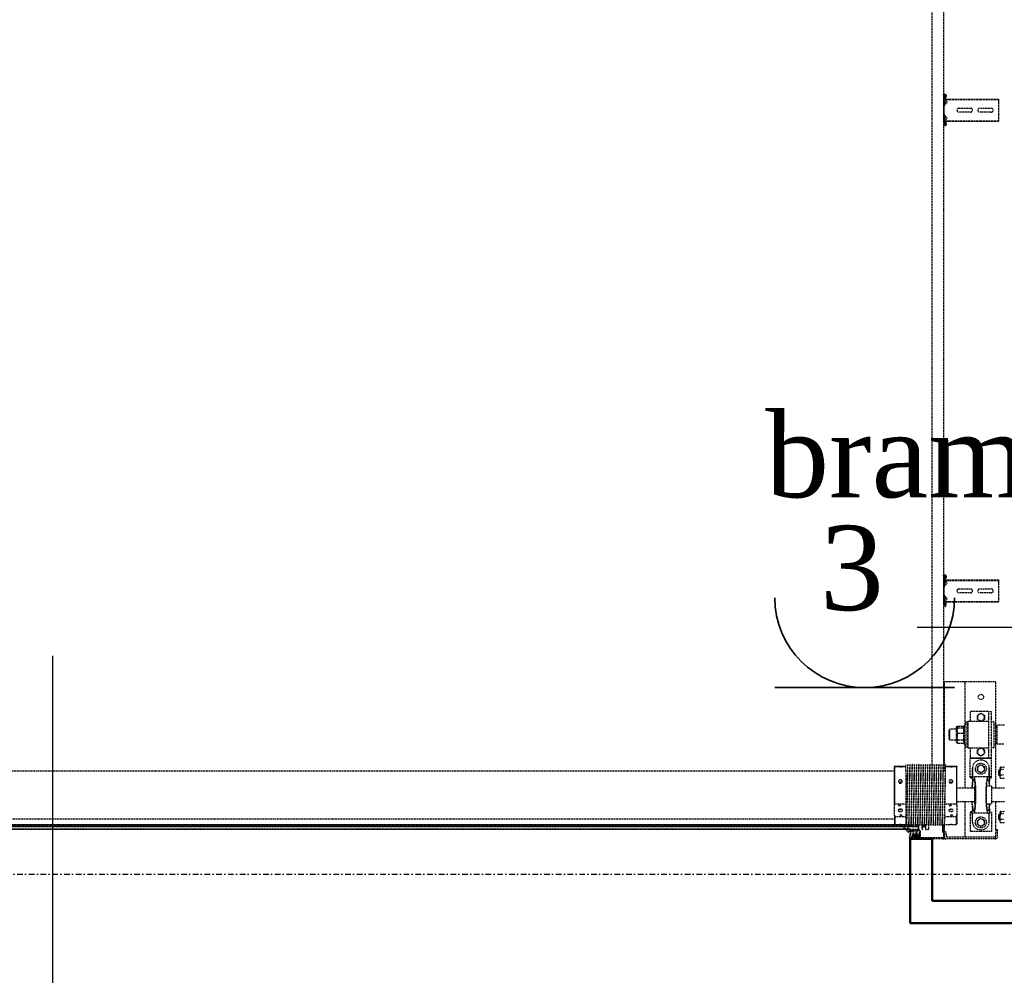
# Model space of a CAD drawing. Header units: centimetres. Extents: x 42630 to 130002, y 15 to 29179.
# Tile 53 of 138: x 50822 to 51044, y 4498 to 4713. Entities that reach past the tile are written whole.
import ezdxf

# ---------------------------------------------------------------- set-up
doc = ezdxf.new("R2010")
doc.units = ezdxf.units.CM
doc.header["$LTSCALE"] = 0.01
doc.linetypes.add('DASHDOT2', pattern=[12.7, 6.35, -3.175, 0, -3.175])
doc.linetypes.add('DASHED2', pattern=[9.525, 6.35, -3.175])
doc.layers.get('0').update_dxf_attribs({"color": 253})
for name, color, linetype in [('A-ELEWACJE', 253, 'Continuous'), ('A-Grid', 253, 'DASHDOT2'), ('CKDRZWI_', 253, 'Continuous'), ('CKDRZWI_OS', 253, 'Continuous')]:
    doc.layers.add(name, color=color, linetype=linetype)
for name, color, linetype, lineweight in [('CKSCIANY_PRZEKR', 253, 'Continuous', 50), ('EOPIS', 150, 'Continuous', 35), ('eosprz', 32, 'Continuous', 35)]:
    doc.layers.add(name, color=color, linetype=linetype, lineweight=lineweight)
doc.styles.add('styl1', font='times.ttf')

# ---------------------------------------------------------------- blocks, each defined once
blk = doc.blocks.new('A$7E8814A102C37C')
at = {"layer": 'A-Grid', "ltscale": 20}
blk.add_line((-237.5, -1667), (3157.5, -1667), dxfattribs=at)
blk = doc.blocks.new('A$7E8814B27261F1')
at = {"color": 7, "linetype": 'DASHED2', "ltscale": 10}
for p, q in [((222.1, 386.3), (222.1, 4363.7)), ((222.1, 4363.7), (222.1, 386.3)), ((222.1, 386.3), (222.1, 4363.7)), ((222.2, 386.4), (222.2, 4363.6)), ((222.2, 386.4), (222.2, 4363.6)), ((227.2, 391.2), (227.2, 4358.8)), ((228.5, 4357.6), (228.5, 392.4)), ((231.8, 4366.8), (231.8, 374.1)), ((232.4, 4365.8), (232.4, 385)), ((245, 4340), (245, 410)), ((353, 410), (353, 4340)), ((233.5, 410), (232.7, 409.2)), ((250, 409.2), (232.7, 409.2)), ((232.7, 409.2), (232.7, 399.8)), ((252.7, 410), (233.5, 410)), ((250, 385), (250, 409.2)), ((252.7, 410), (276.2, 410)), ((276.2, 410), (362.3, 410)), ((278.9, 409.2), (278.9, 385)), ((278.9, 409.2), (362.1, 409.2)), ((362.1, 385), (362.1, 409.2)), ((362.3, 410), (363.6, 410)), ((363.7, 409.2), (363.7, 385)), ((216.7, 374.5), (215.3, 378.1)), ((215.8, 380.3), (230.9, 394.8)), ((217, 378.6), (217.9, 376.8)), ((231.5, 394), (217.2, 379.7)), ((218.1, 376.7), (222.2, 378.5)), ((222.6, 377.6), (218.7, 375.4)), ((222.1, 378.5), (222.1, 384.6)), ((222.1, 384.6), (222.1, 378.5)), ((222.1, 378.5), (222.1, 384.6)), ((222.1, 375.5), (222.1, 377.3)), ((222.2, 378.5), (222.2, 384.7)), ((222.2, 378.5), (222.2, 384.7)), ((222.2, 375.5), (222.2, 377.4)), ((222.2, 375.5), (222.2, 377.4)), ((224.1, 380), (225.4, 381.7)), ((225.9, 381.3), (224.5, 379.3)), ((227.2, 356.5), (227.2, 389.7)), ((228.5, 391), (228.5, 356.5)), ((231, 382.7), (231, 382.3)), ((231, 377.7), (231, 377.3)), ((353.9, 385), (232.5, 385)), ((232.7, 394.1), (232.7, 385)), ((353.9, 385), (367, 385)), ((367, 384.8), (367, 385)), ((367, 379.8), (367, 380.2)), ((208.5, 369.5), (202.8, 372.5)), ((203, 376.7), (216.2, 373.9)), ((203.2, 375.2), (217, 372.2)), ((207.8, 368.2), (203.4, 370.5)), ((208.6, 364.7), (208.6, 354.7)), ((208.7, 353.9), (208.7, 366.7)), ((217, 369.2), (209.7, 369.2)), ((210.2, 366.7), (210.2, 362.4)), ((210.2, 358.9), (210.2, 354.7)), ((217, 367.7), (211.2, 367.7)), ((211.2, 361.4), (217, 361.4)), ((217, 359.9), (211.2, 359.9)), ((218, 371), (218, 370.2)), ((218, 362.4), (218, 366.7)), ((218, 354.7), (218, 358.9)), ((218.7, 375.1), (219.2, 373.9)), ((219.5, 372.6), (219.5, 354.2)), ((221.1, 375.5), (221.1, 375.5)), ((221.1, 375.5), (221.1, 357.3)), ((221.1, 375.5), (221.1, 375.5)), ((221.1, 375.5), (221.1, 357.3)), ((221.2, 375.5), (221.1, 375.5)), ((221.1, 375.5), (221.1, 357.3)), ((221.2, 375.5), (221.2, 375.5)), ((221.2, 375.5), (221.2, 357.3)), ((222.2, 375.5), (221.2, 375.5)), ((221.2, 375.5), (221.2, 357.3)), ((222.1, 375.5), (222.1, 377.3)), ((222.1, 377.3), (222.1, 375.5)), ((222.2, 375.5), (222.2, 357.3)), ((223, 356.5), (226.2, 356.5)), ((223, 355.5), (226.2, 355.5)), ((227.2, 356.5), (226.2, 356.5)), ((226.2, 355.5), (227.2, 355.5)), ((227.2, 356.5), (227.2, 356.5)), ((227.2, 356.5), (227.2, 355.5)), ((227.6, 356.5), (227.2, 356.5)), ((227.2, 355.5), (227.6, 355.5)), ((227.6, 356.5), (228.5, 356.5)), ((227.6, 355.5), (230.3, 355.5)), ((228.8, 356.5), (228.5, 356.5)), ((231.8, 356.5), (228.8, 356.5)), ((230.3, 356.5), (230.3, 355.5)), ((230.3, 355.5), (231.2, 355.5)), ((231, 372.7), (231, 372.3)), ((231, 367.7), (231, 367.3)), ((231, 362.7), (231, 362.3)), ((231, 357.7), (231, 357.3)), ((231.8, 373.3), (231.8, 369.1)), ((231.8, 364.1), (231.8, 359.1)), ((232.4, 364), (232.4, 356.5)), ((367, 374.8), (367, 375.2)), ((367, 369.8), (367, 370.2)), ((367, 364.8), (367, 365.2)), ((367, 359.8), (367, 360.2)), ((367, 354.8), (367, 355.2)), ((200, 301), (200, 349.7)), ((202, 301), (202, 349.7)), ((208.6, 354.7), (206.6, 354.7)), ((217.5, 352.2), (210.2, 352.2)), ((211.2, 353.7), (217, 353.7)), ((221, 348), (221, 347.8)), ((221, 339.2), (221, 338)), ((221.8, 346.8), (226, 345.9)), ((221.8, 346.8), (229.8, 346.8)), ((226, 341.1), (221.8, 340.2)), ((230, 349), (222, 349)), ((222.4, 340), (222.1, 340)), ((222.2, 333), (222.4, 333)), ((229.3, 340), (222.4, 340)), ((222.4, 333), (231.3, 333)), ((232.6, 345.9), (226, 345.9)), ((232.6, 341.1), (226, 341.1)), ((230.9, 340.5), (229.3, 340)), ((229.8, 346.8), (232.6, 345.9)), ((231.1, 349), (230, 349)), ((230.2, 339), (233.5, 340.1)), ((231.1, 347.7), (230.7, 347.8)), ((231, 352.7), (231, 352.3)), ((231, 347.7), (231, 347.3)), ((231, 342.7), (231, 342.3)), ((231, 337.7), (231, 337.3)), ((367, 349.8), (367, 350.2)), ((367, 344.8), (367, 345.2)), ((367, 339.8), (367, 340.2)), ((367, 334.8), (367, 335.2)), ((231, 332.7), (231, 332.3)), ((231, 327.7), (231, 327.3)), ((231, 322.7), (231, 322.3)), ((231, 317.7), (231, 317.3)), ((231, 312.7), (231, 312.3)), ((366.6, 325.5), (636.7, 325.5)), ((367, 329.8), (367, 330.2)), ((367, 324.8), (367, 325.2)), ((367, 319.8), (367, 320.2)), ((367, 314.8), (367, 315.2)), ((636.7, 325.5), (711.3, 325.5)), ((711.3, 325.5), (4186.6, 325.5)), ((200, 301), (200, 293)), ((200, 183), (200, 293)), ((232.1, 300), (203, 300)), ((204, 298), (203, 298)), ((203, 298), (203, 297.6)), ((204, 298), (204, 297.9)), ((204, 183), (204, 293)), ((210, 298), (205, 298)), ((210, 294), (205, 294)), ((215, 298), (210, 298)), ((210, 294), (215, 294)), ((215, 294), (215, 298)), ((231.5, 298), (215, 298)), ((215.8, 302), (215.3, 301.5)), ((215.3, 301.5), (215.7, 301.5)), ((215.3, 301.5), (215.3, 300)), ((216.2, 302), (215.7, 301.5)), ((215.7, 301.5), (232.7, 301.5)), ((215.7, 301.5), (215.7, 300)), ((216.2, 302), (215.8, 302)), ((232.2, 302), (216.2, 302)), ((231, 307.7), (231, 307.3)), ((231, 302.7), (231, 302.3)), ((231, 297.7), (231, 297.3)), ((232.7, 295), (232.7, 285.8)), ((250, 270.7), (250, 295)), ((278.9, 295), (278.9, 270.7)), ((554, 298), (353, 298)), ((354.8, 295), (367, 295)), ((362.1, 270.7), (362.1, 295)), ((363.7, 295), (363.7, 270.7)), ((367, 309.8), (367, 310.2)), ((367, 304.8), (367, 305.2)), ((367, 299.8), (367, 300.2)), ((636.7, 300), (367, 300)), ((367, 295), (367, 295.2)), ((554, 293), (554, 298)), ((554, 253), (554, 293)), ((711.3, 300), (636.7, 300)), ((4186.6, 300), (711.3, 300)), ((725.7, 299.7), (723.7, 299.5)), ((724.2, 296.1), (723.7, 299.5)), ((726.4, 299.7), (725.7, 299.7)), ((726.1, 296.4), (725.7, 299.7)), ((726.9, 296.4), (726.4, 299.7)), ((729.3, 295.5), (727.1, 295.5)), ((729.3, 293.5), (727.1, 293.5)), ((730, 293.5), (729.3, 293.5)), ((730.4, 297.4), (730.3, 296.4)), ((732.4, 297.1), (732.3, 296.1)), ((733.1, 297.1), (733, 296.1)), ((785.7, 300), (733.4, 300)), ((749.7, 298), (733.4, 298)), ((734.2, 296.6), (735.3, 297.5)), ((734.2, 296.6), (734.2, 286.5)), ((735.3, 297.5), (740.4, 291.7)), ((735.3, 297.5), (735.3, 286.5)), ((737.9, 298), (737.9, 296)), ((745.9, 296), (737.9, 296)), ((742.2, 291.6), (747.8, 297.2)), ((745.9, 296), (745.9, 298)), ((746.3, 296), (745.9, 296)), ((746.3, 296), (746.3, 298)), ((749.7, 298), (752, 298)), ((752, 298), (766.3, 298)), ((766.3, 298), (768.6, 298)), ((785.7, 298), (768.6, 298)), ((770.5, 297.2), (776.1, 291.6)), ((773.4, 298), (773.4, 296)), ((781.4, 296), (773.4, 296)), ((777.8, 291.7), (782.9, 297.5)), ((781.4, 296), (781.4, 298)), ((781.6, 296), (781.4, 296)), ((781.8, 296.2), (781.8, 298)), ((782.9, 297.5), (784.1, 296.6)), ((782.9, 297.5), (782.9, 286.5)), ((784.1, 296.6), (784.1, 286.5)), ((786.4, 300), (785.7, 300)), ((786.8, 296.1), (786.6, 297.1)), ((788.7, 296.4), (788.6, 297.4)), ((789.5, 296.4), (789.3, 297.4)), ((791.9, 295.5), (789.7, 295.5)), ((791.9, 293.5), (789.7, 293.5)), ((792.6, 293.5), (791.9, 293.5)), ((793.3, 299.7), (792.9, 296.4)), ((794.1, 299.7), (793.3, 299.7)), ((793.3, 299.7), (795.3, 299.5)), ((794.1, 299.7), (796, 299.5)), ((795.3, 299.5), (794.9, 296.1)), ((796, 299.5), (795.3, 299.5)), ((796, 299.5), (795.6, 296.1)), ((1809.8, 299.7), (1807.8, 299.5)), ((1808.2, 296.1), (1807.8, 299.5)), ((1810.5, 299.7), (1809.8, 299.7)), ((1810.2, 296.4), (1809.8, 299.7)), ((1810.9, 296.4), (1810.5, 299.7)), ((1813.4, 295.5), (1811.2, 295.5)), ((1813.4, 293.5), (1811.2, 293.5)), ((1814.1, 293.5), (1813.4, 293.5)), ((1814.5, 297.4), (1814.4, 296.4)), ((1816.5, 297.1), (1816.4, 296.1)), ((1817.2, 297.1), (1817.1, 296.1)), ((1869.7, 300), (1817.5, 300)), ((1833.7, 298), (1817.5, 298)), ((1818.3, 296.6), (1819.4, 297.5)), ((1818.3, 296.6), (1818.3, 286.5)), ((1819.4, 297.5), (1824.5, 291.7)), ((1819.4, 297.5), (1819.4, 286.5)), ((1821.9, 298), (1821.9, 296)), ((1829.9, 296), (1821.9, 296)), ((1826.2, 291.6), (1831.8, 297.2)), ((1829.9, 296), (1829.9, 298)), ((1830.4, 296), (1829.9, 296)), ((1830.4, 296), (1830.4, 298)), ((1833.7, 298), (1836.1, 298)), ((1836.1, 298), (1850.4, 298)), ((1850.4, 298), (1852.7, 298)), ((1869.7, 298), (1852.7, 298)), ((1854.6, 297.2), (1860.2, 291.6)), ((1857.4, 298), (1857.4, 296)), ((1865.4, 296), (1857.4, 296)), ((1861.9, 291.7), (1867, 297.5)), ((1865.4, 296), (1865.4, 298)), ((1865.7, 296), (1865.4, 296)), ((1865.9, 296.2), (1865.9, 298)), ((1867, 297.5), (1868.2, 296.6)), ((1867, 297.5), (1867, 286.5)), ((1868.2, 296.6), (1868.2, 286.5)), ((1870.4, 300), (1869.7, 300)), ((1870.8, 296.1), (1870.7, 297.1)), ((1872.8, 296.4), (1872.7, 297.4)), ((1873.5, 296.4), (1873.4, 297.4)), ((1876, 295.5), (1873.8, 295.5)), ((1876, 293.5), (1873.8, 293.5)), ((1876.7, 293.5), (1876, 293.5)), ((1877.4, 299.7), (1877, 296.4)), ((1878.1, 299.7), (1877.4, 299.7)), ((1877.4, 299.7), (1879.4, 299.5)), ((1878.1, 299.7), (1880.1, 299.5)), ((1879.4, 299.5), (1879, 296.1)), ((1880.1, 299.5), (1879.4, 299.5)), ((1880.1, 299.5), (1879.7, 296.1)), ((232.7, 280.1), (232.7, 270.7)), ((232.7, 270.7), (250, 270.7)), ((232.7, 270.7), (233.5, 270)), ((252.7, 270), (233.5, 270)), ((276.2, 270), (252.7, 270)), ((276.2, 270), (362.3, 270)), ((362.1, 270.7), (278.9, 270.7)), ((284, 270), (284, 229.6)), ((314, 229.6), (314, 270)), ((363.6, 270), (362.3, 270)), ((415.7, 269), (417.3, 270.5)), ((415.7, 269), (415.7, 254)), ((423.1, 269), (415.7, 269)), ((417.3, 270.5), (424.1, 270.5)), ((425, 287.5), (423, 285.5)), ((423, 285.5), (447, 285.5)), ((423, 285.5), (423, 270.5)), ((423.1, 269), (424.1, 270.5)), ((423.1, 269), (423.1, 254)), ((438.7, 269), (423.1, 269)), ((424.1, 270.5), (438.4, 270.5)), ((445, 287.5), (425, 287.5)), ((438.4, 270.5), (449.4, 270.5)), ((438.7, 269), (438.4, 270.5)), ((438.7, 269), (438.7, 254)), ((450.7, 269), (438.7, 269)), ((447, 285.5), (445, 287.5)), ((447, 270.5), (447, 285.5)), ((449.4, 270.5), (452.7, 270.5)), ((449.4, 270.5), (450.7, 269)), ((450.7, 269), (450.7, 254)), ((454.3, 269), (450.7, 269)), ((452.7, 270.5), (454.3, 269)), ((454.3, 269), (454.3, 254)), ((734.2, 286.5), (734.2, 175)), ((735.3, 286.5), (735.3, 175)), ((782.9, 286.5), (782.9, 175)), ((784.1, 286.5), (784.1, 175)), ((1818.3, 286.5), (1818.3, 175)), ((1819.4, 286.5), (1819.4, 175)), ((1867, 286.5), (1867, 175)), ((1868.2, 286.5), (1868.2, 175)), ((284, 252), (204, 252)), ((413, 252), (314, 252)), ((406, 245.5), (405, 244.5)), ((405, 244.5), (465, 244.5)), ((405, 244.5), (405, 197.5)), ((464, 245.5), (406, 245.5)), ((463, 249.5), (407, 249.5)), ((407, 249.5), (407, 245.5)), ((413, 252.5), (457, 252.5)), ((413, 252.5), (413, 249.5)), ((415.7, 254), (423.1, 254)), ((417.3, 252.5), (415.7, 254)), ((423.1, 254), (438.7, 254)), ((424.1, 252.5), (423.1, 254)), ((438.4, 252.5), (438.7, 254)), ((438.7, 254), (450.7, 254)), ((449.4, 252.5), (450.7, 254)), ((450.7, 254), (454.3, 254)), ((454.3, 254), (452.7, 252.5)), ((457, 249.5), (457, 252.5)), ((554, 252), (457, 252)), ((463, 245.5), (463, 249.5)), ((465, 244.5), (464, 245.5)), ((465, 197.5), (465, 244.5)), ((554, 253), (554, 252)), ((554, 247), (554, 252)), ((554, 187), (554, 247)), ((754.6, 239), (754.6, 265)), ((763.6, 265), (763.6, 239)), ((1838.7, 239), (1838.7, 265)), ((1847.7, 265), (1847.7, 239)), ((257.9, 239.5), (216.5, 239.5)), ((216.5, 191.5), (216.5, 239.5)), ((230.1, 219.5), (232.4, 223.5)), ((232.4, 223.5), (237, 223.5)), ((237, 223.5), (241.6, 223.5)), ((237.5, 234.5), (257.9, 234.5)), ((238.5, 234.5), (257.9, 234.5)), ((241.6, 223.5), (243.9, 219.5)), ((257.9, 234.5), (257.9, 239.5)), ((257.9, 239.5), (260.5, 239.5)), ((257.9, 231.4), (257.9, 234.5)), ((257.9, 234.5), (260.5, 234.5)), ((257.9, 199.6), (257.9, 231.4)), ((260.5, 234.5), (260.5, 239.5)), ((268, 234.6), (260.5, 234.6)), ((319, 229.6), (279, 229.6)), ((279, 229.6), (279, 227.8)), ((319, 227.8), (319, 229.6)), ((337.5, 234.6), (330, 234.6)), ((340.1, 239.5), (337.5, 239.5)), ((337.5, 234.5), (337.5, 239.5)), ((337.5, 234.5), (340.1, 234.5)), ((340.1, 239.5), (381.5, 239.5)), ((340.1, 234.5), (340.1, 239.5)), ((340.1, 234.5), (359.5, 234.5)), ((340.1, 234.5), (340.1, 231.4)), ((360.5, 234.5), (340.1, 234.5)), ((340.1, 199.6), (340.1, 231.4)), ((351.1, 219.5), (353.4, 223.5)), ((353.4, 223.5), (358, 223.5)), ((358, 223.5), (362.6, 223.5)), ((362.6, 223.5), (364.9, 219.5)), ((381.5, 191.5), (381.5, 239.5)), ((405, 239.5), (383, 239.5)), ((383, 239.5), (383, 201.5)), ((389.1, 219.5), (391.4, 223.5)), ((391.4, 223.5), (396, 223.5)), ((396, 223.5), (400.6, 223.5)), ((400.6, 223.5), (402.9, 219.5)), ((487, 239.5), (465, 239.5)), ((467.1, 219.5), (469.4, 223.5)), ((469.4, 223.5), (474, 223.5)), ((474, 223.5), (478.6, 223.5)), ((478.6, 223.5), (480.9, 219.5)), ((487, 201.5), (487, 239.5)), ((220.5, 214.5), (220.5, 216.5)), ((227.8, 215.5), (230.1, 219.5)), ((230.1, 211.5), (227.8, 215.5)), ((232.4, 207.5), (230.1, 211.5)), ((237, 207.5), (232.4, 207.5)), ((241.6, 207.5), (237, 207.5)), ((243.9, 211.5), (241.6, 207.5)), ((243.9, 219.5), (246.2, 215.5)), ((246.2, 215.5), (243.9, 211.5)), ((279, 203.2), (279, 191.5)), ((319, 191.5), (319, 203.2)), ((348.8, 215.5), (351.1, 219.5)), ((351.1, 211.5), (348.8, 215.5)), ((353.4, 207.5), (351.1, 211.5)), ((358, 207.5), (353.4, 207.5)), ((362.6, 207.5), (358, 207.5)), ((364.9, 211.5), (362.6, 207.5)), ((364.9, 219.5), (367.2, 215.5)), ((367.2, 215.5), (364.9, 211.5)), ((377.5, 214.5), (377.5, 216.5)), ((383, 201.5), (383, 197.5)), ((386.8, 215.5), (389.1, 219.5)), ((389.1, 211.5), (386.8, 215.5)), ((391.4, 207.5), (389.1, 211.5)), ((396, 207.5), (391.4, 207.5)), ((400.6, 207.5), (396, 207.5)), ((402.9, 211.5), (400.6, 207.5)), ((402.9, 219.5), (405.2, 215.5)), ((405.2, 215.5), (402.9, 211.5)), ((464.8, 215.5), (467.1, 219.5)), ((467.1, 211.5), (464.8, 215.5)), ((469.4, 207.5), (467.1, 211.5)), ((474, 207.5), (469.4, 207.5)), ((478.6, 207.5), (474, 207.5)), ((480.9, 211.5), (478.6, 207.5)), ((480.9, 219.5), (483.2, 215.5)), ((483.2, 215.5), (480.9, 211.5)), ((487, 197.5), (487, 201.5)), ((754.6, 192), (754.6, 218)), ((763.6, 218), (763.6, 192)), ((1838.7, 192), (1838.7, 218)), ((1847.7, 218), (1847.7, 192)), ((205, 182), (215, 182)), ((205, 178), (215, 178)), ((220, 182), (215, 182)), ((215, 178), (220, 178)), ((257.9, 191.5), (216.5, 191.5)), ((220, 178), (220, 182)), ((220, 182), (284, 182)), ((237.5, 196.5), (257.9, 196.5)), ((238.5, 196.5), (257.9, 196.5)), ((257.9, 199.6), (257.9, 196.5)), ((257.9, 191.5), (257.9, 196.5)), ((257.9, 196.5), (260.5, 196.5)), ((260.5, 191.5), (257.9, 191.5)), ((260.5, 196.5), (260.5, 191.5)), ((268, 196.4), (260.5, 196.4)), ((319, 191.5), (279, 191.5)), ((284, 191.5), (284, 162.5)), ((314, 162.5), (314, 191.5)), ((314, 182), (417.5, 182)), ((337.5, 196.4), (330, 196.4)), ((337.5, 196.5), (337.5, 191.5)), ((337.5, 196.5), (340.1, 196.5)), ((337.5, 191.5), (340.1, 191.5)), ((340.1, 196.5), (340.1, 199.6)), ((340.1, 191.5), (340.1, 196.5)), ((340.1, 196.5), (359.5, 196.5)), ((360.5, 196.5), (340.1, 196.5)), ((340.1, 191.5), (381.5, 191.5)), ((383, 197.5), (397.4, 197.5)), ((383, 197.5), (383, 191.5)), ((383, 191.5), (397.4, 191.5)), ((397.4, 197.5), (472.6, 197.5)), ((397.4, 191.5), (472.6, 191.5)), ((406, 191.5), (406, 186.5)), ((464, 186.5), (406, 186.5)), ((406, 186.5), (407, 185.5)), ((407, 185.5), (463, 185.5)), ((410, 185.5), (410, 182.5)), ((460, 182.5), (410, 182.5)), ((415, 179.5), (414, 178.5)), ((414, 178.5), (456, 178.5)), ((414, 178.5), (414, 162.5)), ((455, 179.5), (415, 179.5)), ((417.5, 182.5), (417.5, 180.5)), ((452.5, 180.5), (452.5, 182.5)), ((452.5, 182), (554, 182)), ((456, 178.5), (455, 179.5)), ((456, 162.5), (456, 178.5)), ((460, 182.5), (460, 185.5)), ((463, 185.5), (464, 186.5)), ((464, 186.5), (464, 191.5)), ((472.6, 197.5), (487, 197.5)), ((472.6, 191.5), (487, 191.5)), ((487, 197.5), (487, 191.5)), ((554, 182), (554, 187)), ((236.7, 171.5), (240.5, 172.5)), ((236.7, 171.5), (236.7, 163.5)), ((240.5, 172.5), (238.3, 172.5)), ((250.7, 172.5), (240.5, 172.5)), ((244.3, 175.5), (243.3, 174.4)), ((243.3, 174.4), (255.3, 174.4)), ((243.3, 174.4), (243.3, 172.5)), ((254.2, 175.5), (244.3, 175.5)), ((244.3, 175.5), (244.3, 172.5)), ((244.4, 171.5), (250.7, 172.5)), ((244.4, 171.5), (244.4, 163.5)), ((259.4, 172.5), (250.7, 172.5)), ((255.3, 174.4), (254.2, 175.5)), ((254.2, 175.5), (254.2, 172.5)), ((255.3, 172.5), (255.3, 174.4)), ((257, 171.5), (257, 163.5)), ((261.9, 171.5), (258, 172.5)), ((261.9, 171.5), (261.9, 163.5)), ((336.7, 171.5), (340.5, 172.5)), ((336.7, 171.5), (336.7, 163.5)), ((340.5, 172.5), (338.3, 172.5)), ((350.7, 172.5), (340.5, 172.5)), ((344.3, 175.5), (343.3, 174.4)), ((343.3, 174.4), (355.3, 174.4)), ((343.3, 174.4), (343.3, 172.5)), ((354.2, 175.5), (344.3, 175.5)), ((344.3, 175.5), (344.3, 172.5)), ((344.4, 171.5), (350.7, 172.5)), ((344.4, 171.5), (344.4, 163.5)), ((359.4, 172.5), (350.7, 172.5)), ((355.3, 174.4), (354.2, 175.5)), ((354.2, 175.5), (354.2, 172.5)), ((355.3, 172.5), (355.3, 174.4)), ((357, 171.5), (357, 163.5)), ((361.9, 171.5), (358, 172.5)), ((361.9, 171.5), (361.9, 163.5)), ((734.2, 175), (735.3, 175)), ((735.3, 175), (740.4, 175)), ((740.4, 175), (742.2, 175)), ((742.2, 175), (747.8, 175)), ((747.8, 175), (749.7, 175)), ((749.7, 175), (768.6, 175)), ((768.6, 175), (770.5, 175)), ((770.5, 175), (776.1, 175)), ((776.1, 175), (777.8, 175)), ((777.8, 175), (782.9, 175)), ((782.9, 175), (784.1, 175)), ((1818.3, 175), (1819.4, 175)), ((1819.4, 175), (1824.5, 175)), ((1824.5, 175), (1826.2, 175)), ((1826.2, 175), (1831.8, 175)), ((1831.8, 175), (1833.7, 175)), ((1833.7, 175), (1852.7, 175)), ((1852.7, 175), (1854.6, 175)), ((1854.6, 175), (1860.2, 175)), ((1860.2, 175), (1861.9, 175)), ((1861.9, 175), (1867, 175)), ((1867, 175), (1868.2, 175))]:
    blk.add_line(p, q, dxfattribs=at)
at = {"color": 7, "linetype": 'Continuous', "ltscale": 10}
for p, q in [((199.7, 369.9), (199.7, 370.5)), ((199.7, 370.5), (200.5, 369.7)), ((200.5, 368.7), (199.7, 369.9)), ((199.7, 365.9), (199.7, 366.5)), ((199.7, 366.5), (200.5, 365.7)), ((200.5, 364.7), (199.7, 365.9)), ((199.7, 361.9), (199.7, 362.5)), ((199.7, 362.5), (200.5, 361.7)), ((200.5, 360.7), (199.7, 361.9)), ((200, 375), (200, 370.2)), ((200, 369.4), (200, 366.2)), ((200, 365.4), (200, 362.2)), ((200, 361.4), (200, 349.7)), ((200.2, 357.8), (200.1, 358.4)), ((200.1, 358.4), (201, 357.8)), ((201.2, 356.8), (200.2, 357.8)), ((200.5, 369.7), (200.5, 374.7)), ((200.5, 365.7), (200.5, 368.7)), ((200.5, 361.7), (200.5, 364.7)), ((201, 357.8), (200.5, 360.7)), ((201.5, 355.3), (201.2, 356.8)), ((202, 373.9), (202, 374.2)), ((202, 369.7), (202, 364.7)), ((202, 353.3), (202, 364.7)), ((204, 353.3), (204, 364.7)), ((206.6, 364.7), (206.6, 354.7)), ((200.9, 351.8), (201.7, 352.6)), ((202.3, 350.4), (203.1, 351.2))]:
    blk.add_line(p, q, dxfattribs=at)
at = {"color": 7, "linetype": 'DASHED2', "ltscale": 10}
for centre, radius in [((237, 215.5), 12.5), ((358, 215.5), 12.5), ((520, 215.5), 6)]:
    blk.add_circle(centre, radius, dxfattribs=at)
for centre, radius, start, end in [((266.3, 356.3), 55.3, 104.2053, 107.0848), ((262.6, 356.3), 55.3, 72.9152, 75.7947), ((382.5, 405.6), 20.7, 167.7246, 169.8445), ((343.4, 405.6), 20.7, 10.1555, 12.2754), ((217.2, 378.8), 2, 133.8548, 200.4501), ((217.9, 379), 1, 135, 205), ((220.1, 383.1), 5, 294, 321.6814), ((219.6, 382.8), 6, 300, 325), ((225.6, 381.5), 0.301, 328.3186, 141.6814), ((230, 379.9), 2.39, 270.2737, 342.8551), ((231.1, 394.3), 0.5, 315, 119.4749), ((1137, 45999.1), 45625.4, 268.86217, 269.03289), ((1007.4, 38907), 38532.5, 268.8455, 269.04765), ((1137, 45994.1), 45625.4, 268.86217, 269.03289), ((391, 2320.4), 1935.7, 268.9006, 269.2866), ((-408.8, 38911.4), 38534.5, 271.15341, 271.15352), ((-408.8, 38906.4), 38534.5, 271.15341, 271.15352), ((205.3, 364.7), 3.3, 0, 180), ((207, 366.7), 1.66, 0, 62.0608), ((209.7, 371.7), 2.52, 242.0608, 270), ((211.2, 366.7), 1, 90, 180), ((211.2, 362.4), 1, 180, 270), ((211.2, 358.9), 1, 90, 180), ((216.3, 374.3), 0.441, 257.8296, 20.4501), ((216.7, 371), 1.27, 0, 77.8203), ((217, 370.2), 1, 270, 0), ((217, 366.7), 1, 0, 90), ((217, 362.4), 1, 270, 0), ((217, 358.9), 1, 0, 90), ((218, 376.9), 0.2, 205, 294), ((218.8, 375.2), 0.2, 120, 205), ((216.5, 372.6), 3, 0, 25), ((222.9, 357.3), 1.8, 180, 270), ((222.9, 357.3), 1.8, 180, 270), ((222.9, 357.3), 1.8, 180, 270), ((223, 357.3), 1.8, 180, 270), ((223, 357.3), 1.8, 180, 270), ((223, 357.3), 0.8, 180, 270), ((230, 374.9), 2.39, 270.2737, 342.8551), ((230, 369.9), 2.39, 270.2737, 342.8551), ((230, 364.9), 2.39, 270.2737, 342.8551), ((230, 359.9), 2.39, 270.2737, 342.8551), ((1007.4, 38902), 38532.5, 268.8455, 269.04765), ((1137, 45989.1), 45625.4, 268.86217, 269.03289), ((1007.4, 38897), 38532.5, 268.8455, 269.04765), ((1137, 45984.1), 45625.4, 268.86217, 269.03289), ((1007.4, 38892), 38532.5, 268.8455, 269.04765), ((1137, 45979.1), 45625.4, 268.86217, 269.03289), ((1007.4, 38887), 38532.5, 268.8455, 269.04765), ((1137, 45974.1), 45625.4, 268.86217, 269.03289), ((1007.4, 38882), 38532.5, 268.8455, 269.04765), ((-408.8, 38901.4), 38534.5, 271.15341, 271.15352), ((-408.8, 38896.4), 38534.5, 271.15341, 271.15352), ((-408.8, 38891.4), 38534.5, 271.15341, 271.15352), ((-408.8, 38886.4), 38534.5, 271.15341, 271.15352), ((207.6, 353.9), 2.6, 203.9165, 308.6947), ((207.6, 353.9), 1.1, 203.9165, 0), ((210.2, 350.7), 1.5, 90, 128.6947), ((211.2, 354.7), 1, 180, 270), ((217, 354.7), 1, 270, 0), ((217.5, 354.2), 2, 270, 0), ((222, 348), 1, 90, 180), ((222, 347.8), 1, 180, 258.1351), ((222, 339.2), 1, 101.8649, 180), ((222.1, 339), 1, 101.5766, 179.9837), ((222, 338), 0.989, 191.7764, 192.1046), ((222.1, 339), 1.02, 89.8687, 101.4351), ((230, 354.9), 2.39, 270.2737, 342.8551), ((230, 349.9), 2.39, 270.2737, 342.8551), ((230, 344.9), 2.39, 270.2737, 342.8551), ((230, 339.9), 2.39, 270.2737, 342.8551), ((230, 334.9), 2.39, 270.2737, 342.8551), ((1137, 45969.1), 45625.4, 268.86217, 269.03289), ((1007.4, 38877), 38532.5, 268.8455, 269.04765), ((1137, 45964.1), 45625.4, 268.86217, 269.03289), ((1007.4, 38872), 38532.5, 268.8455, 269.04765), ((1137, 45959.1), 45625.4, 268.86217, 269.03289), ((1007.4, 38867), 38532.5, 268.8455, 269.04765), ((1137, 45954.1), 45625.4, 268.86217, 269.03289), ((1007.4, 38862), 38532.5, 268.8455, 269.04765), ((-408.8, 38881.4), 38534.5, 271.15341, 271.15352), ((-408.8, 38876.4), 38534.5, 271.15341, 271.15352), ((-408.8, 38871.4), 38534.5, 271.15341, 271.15352), ((-408.8, 38866.4), 38534.5, 271.15341, 271.15352), ((-408.8, 38861.5), 38534.5, 271.15341, 271.15352), ((230, 329.9), 2.39, 270.2737, 342.8551), ((230, 324.9), 2.39, 270.2737, 342.8551), ((230, 319.9), 2.39, 270.2737, 342.8551), ((230, 314.9), 2.39, 270.2737, 342.8551), ((1137, 45949.1), 45625.4, 268.86217, 269.03289), ((1007.4, 38857), 38532.5, 268.8455, 269.04765), ((1137, 45944.1), 45625.4, 268.86217, 269.03289), ((1007.4, 38852), 38532.5, 268.8455, 269.04765), ((1137, 45939.1), 45625.4, 268.86217, 269.03289), ((1007.4, 38847), 38532.5, 268.8455, 269.04765), ((1137, 45934.1), 45625.4, 268.86217, 269.03289), ((1007.4, 38842), 38532.5, 268.8455, 269.04765), ((1137, 45929.1), 45625.4, 268.86217, 269.03289), ((1007.4, 38837), 38532.5, 268.8455, 269.04765), ((-408.8, 38856.5), 38534.5, 271.15341, 271.15352), ((-408.8, 38851.5), 38534.5, 271.15341, 271.15352), ((-408.8, 38846.5), 38534.5, 271.15341, 271.15352), ((-408.8, 38841.5), 38534.5, 271.15341, 271.15352), ((203, 301), 3, 180, 270), ((205, 293), 5, 90, 180), ((203, 301), 1, 180, 270), ((205, 293), 1, 90, 180), ((230, 309.9), 2.39, 270.2737, 342.8551), ((230, 304.9), 2.39, 270.2737, 342.8551), ((230, 299.9), 2.39, 270.2737, 342.8551), ((1137, 45924.1), 45625.4, 268.86217, 269.03289), ((1007.4, 38832), 38532.5, 268.8455, 269.04765), ((1137, 45919.1), 45625.4, 268.86217, 269.03289), ((1007.4, 38827), 38532.5, 268.8455, 269.04765), ((1137, 45914.1), 45625.4, 268.86217, 269.03289), ((1010.7, 38789.1), 38499.7, 268.83952, 269.02372), ((-408.8, 38836.5), 38534.5, 271.15341, 271.15352), ((-408.8, 38831.5), 38534.5, 271.15341, 271.15352), ((-408.8, 38826.5), 38534.5, 271.15341, 271.15352), ((741.3, 292.5), 1.2, 221, 315), ((749.7, 295.3), 2.7, 90, 135), ((768.6, 295.3), 2.7, 45, 90), ((776.9, 292.5), 1.2, 225, 319), ((1825.4, 292.5), 1.2, 221, 315), ((1833.7, 295.3), 2.7, 90, 135), ((1852.7, 295.3), 2.7, 45, 90), ((1861, 292.5), 1.2, 225, 319), ((266.3, 323.7), 55.3, 252.9152, 255.7947), ((262.6, 323.7), 55.3, 284.2053, 287.0848), ((382.5, 274.4), 20.7, 190.1555, 192.2754), ((343.4, 274.4), 20.7, 347.7246, 349.8445), ((759.1, 265), 4.5, 0, 180), ((1843.2, 265), 4.5, 0, 180), ((238.5, 216.5), 18, 93.1972, 180), ((237, 215.5), 8, 90, 150), ((237, 215.5), 8, 30, 90), ((238.5, 216.5), 18, 90, 93.1972), ((358, 215.5), 8, 90, 150), ((358, 215.5), 8, 30, 90), ((359.5, 216.5), 18, 86.8028, 90), ((359.5, 216.5), 18, 0, 86.8028), ((396, 215.5), 8, 90, 150), ((396, 215.5), 8, 30, 90), ((474, 215.5), 8, 90, 150), ((474, 215.5), 8, 30, 90), ((759.1, 239), 4.5, 180, 0), ((759.1, 218), 4.5, 0, 180), ((1843.2, 239), 4.5, 180, 0), ((1843.2, 218), 4.5, 0, 180), ((238.5, 214.5), 18, 180, 266.8028), ((237, 215.5), 8, 150, 210), ((237, 215.5), 8, 210, 270), ((237, 215.5), 8, 270, 330), ((237, 215.5), 8, 330, 30), ((358, 215.5), 8, 150, 210), ((358, 215.5), 8, 210, 270), ((358, 215.5), 8, 270, 330), ((359.5, 214.5), 18, 273.1972, 0), ((358, 215.5), 8, 330, 30), ((396, 215.5), 8, 150, 210), ((396, 215.5), 8, 210, 270), ((396, 215.5), 8, 270, 330), ((396, 215.5), 8, 330, 30), ((474, 215.5), 8, 150, 210), ((474, 215.5), 8, 210, 270), ((474, 215.5), 8, 270, 330), ((474, 215.5), 8, 330, 30), ((205, 183), 5, 180, 270), ((205, 183), 1, 180, 270), ((238.5, 214.5), 18, 266.8028, 270), ((359.5, 214.5), 18, 270, 273.1972), ((418.5, 180.5), 1, 180, 270), ((451.5, 180.5), 1, 270, 0), ((759.1, 192), 4.5, 180, 0), ((1843.2, 192), 4.5, 180, 0), ((239.3, 168.5), 3.97, 92.8104, 131.2988), ((239.3, 166.5), 3.97, 228.7012, 240.7172), ((240.4, 163.7), 8.82, 62.6761, 88.8392), ((250.5, 150.5), 22, 72.7955, 89.4651), ((259.6, 168.5), 3.97, 92.8104, 131.2988), ((259.2, 168.4), 4.08, 49.2344, 86.6564), ((259.2, 166.6), 4.08, 296.6514, 310.7656), ((339.3, 168.5), 3.97, 92.8104, 131.2988), ((339.3, 166.5), 3.97, 228.7012, 240.7172), ((340.4, 163.7), 8.82, 62.6761, 88.8392), ((350.5, 150.5), 22, 72.7955, 89.4651), ((359.6, 168.5), 3.97, 92.8104, 131.2988), ((359.2, 168.4), 4.08, 49.2344, 86.6564), ((359.2, 166.6), 4.08, 296.6514, 310.7656)]:
    blk.add_arc(centre, radius, start, end, dxfattribs=at)
at = {"color": 7, "linetype": 'Continuous', "ltscale": 10}
for centre, radius, start, end in [((202.6, 374.7), 2.08, 77.8296, 180), ((202.2, 355.4), 0.749, 190, 255.12), ((203, 374.2), 1.01, 77.8203, 180), ((203.5, 373.9), 1.53, 180, 242.0608), ((202.9, 369.7), 0.921, 62.0608, 180), ((205.3, 364.7), 1.3, 0, 180), ((203, 349.7), 3, 135, 180), ((201, 353.3), 1, 315, 0), ((203, 349.7), 1, 135, 180), ((201, 353.3), 3, 315, 0), ((205.9, 353.1), 0.75, 23.9165, 203.9165)]:
    blk.add_arc(centre, radius, start, end, dxfattribs=at)
at = {"color": 7, "linetype": 'DASHED2', "ltscale": 10}
for centre, major_axis, ratio in [((264.4, 397), (0, 4.25), 0.841709), ((275.4, 398.5), (0, -2.1), 0.841709), ((362.9, 397), (0, 4.25), 0.04674), ((363.5, 398.5), (0, -2.1), 0.04674), ((253.5, 395.5), (0, -2.1), 0.841709), ((362.3, 395.5), (0, -2.1), 0.04674), ((253.5, 281.5), (0, 2.1), 0.841709), ((264.4, 283), (0, 4.25), 0.841709), ((275.4, 284.5), (0, 2.1), 0.841709), ((362.3, 281.5), (0, -2.1), 0.04674), ((362.9, 283), (0, 4.25), 0.04674), ((363.5, 284.5), (0, -2.1), 0.04674)]:
    blk.add_ellipse(centre, major_axis=major_axis, ratio=ratio, dxfattribs=at)
for centre, major_axis, ratio, start_param, end_param in [((221, 317), (0, -21), 0.011029, 2.690566, 3.05403), ((225.5, 343.5), (0, 2.5), 0.999939, 3.348675, 6.076103), ((727.1, 296.5), (0, -3), 0.999962, 4.834562, 6.283185), ((727.1, 296.5), (0, -1), 0.999962, 4.834562, 6.283185), ((727.9, 296.5), (0, -1), 0.999962, 4.834562, 6.283185), ((729.3, 296.5), (0, 1), 0.999962, 3.141593, 4.590216), ((729.3, 296.5), (0, 3), 0.999962, 3.141593, 4.590216), ((730, 296.5), (0, 3), 0.999962, 3.141593, 4.590216), ((733.4, 297), (0, 3), 0.999962, 0, 1.448623), ((733.4, 297), (0, 1), 0.999962, 0, 1.448623), ((734.1, 297), (0, 1), 0.999962, 0, 1.448623), ((785.7, 297), (0, -3), 0.999962, 1.692969, 3.141593), ((785.7, 297), (0, -1), 0.999962, 1.692969, 3.141593), ((786.4, 297), (0, -3), 0.999962, 1.692969, 3.141593), ((789.7, 296.5), (0, -3), 0.999962, 4.834562, 6.283185), ((789.7, 296.5), (0, -1), 0.999962, 4.834562, 6.283185), ((790.5, 296.5), (0, -1), 0.999962, 4.834562, 6.283185), ((791.9, 296.5), (0, 1), 0.999962, 3.141593, 4.590216), ((791.9, 296.5), (0, 3), 0.999962, 3.141593, 4.590216), ((792.6, 296.5), (0, 3), 0.999962, 3.141593, 4.590216), ((1811.2, 296.5), (0, -3), 0.999962, 4.834562, 6.283185), ((1811.2, 296.5), (0, -1), 0.999962, 4.834562, 6.283185), ((1811.9, 296.5), (0, -1), 0.999962, 4.834562, 6.283185), ((1813.4, 296.5), (0, 1), 0.999962, 3.141593, 4.590216), ((1813.4, 296.5), (0, 3), 0.999962, 3.141593, 4.590216), ((1814.1, 296.5), (0, 3), 0.999962, 3.141593, 4.590216), ((1817.5, 297), (0, 3), 0.999962, 0, 1.448623), ((1817.5, 297), (0, 1), 0.999962, 0, 1.448623), ((1818.2, 297), (0, 1), 0.999962, 0.000002, 1.448623), ((1869.7, 297), (0, -3), 0.999962, 1.692969, 3.141593), ((1869.7, 297), (0, -1), 0.999962, 1.692969, 3.141593), ((1870.4, 297), (0, -3), 0.999962, 1.692969, 3.141593), ((1873.8, 296.5), (0, -3), 0.999962, 4.834562, 6.283185), ((1873.8, 296.5), (0, -1), 0.999962, 4.834562, 6.283185), ((1874.5, 296.5), (0, -1), 0.999962, 4.834562, 6.283185), ((1876, 296.5), (0, 1), 0.999962, 3.141593, 4.590216), ((1876, 296.5), (0, 3), 0.999962, 3.141593, 4.590216), ((1876.7, 296.5), (0, 3), 0.999962, 3.141593, 4.590216), ((299, 231.4), (41.1, 0), 0.118535, 3.141593, 6.283185), ((299, 231.4), (-36.1, 0), 0.118535, 0, 4.283883), ((299, 231.4), (-36.1, 0), 0.118535, 5.140895, 6.283185), ((299, 231.4), (41.1, 0), 0.118535, 1.94439, 2.424847), ((299, 231.4), (41.1, 0), 0.118535, 0.716745, 1.197203), ((299, 199.6), (41.1, 0), 0.118535, 0, 3.141593), ((299, 199.6), (-36.1, 0), 0.118535, 2.157978, 6.283185), ((299, 199.6), (-36.1, 0), 0.118535, 0, 0.983615), ((299, 199.6), (41.1, 0), 0.118535, 3.858338, 4.204175), ((299, 199.6), (41.1, 0), 0.118535, 5.220603, 5.56644)]:
    blk.add_ellipse(centre, major_axis=major_axis, ratio=ratio, start_param=start_param, end_param=end_param, dxfattribs=at)
for points in [[(232.7, 399.9), (232.7, 399.1), (232.8, 398.1), (232.8, 397)], [(327.6, 397), (327.6, 398.1), (327.3, 399.1), (326.7, 399.9)], [(232.8, 397), (232.8, 395.9), (232.7, 394.9), (232.7, 394.1)], [(326.6, 394.1), (327.2, 394.9), (327.6, 395.9), (327.6, 397)], [(367, 380.2), (367, 380.2), (367, 380.2), (366.9, 380.2)], [(367, 375.2), (367, 375.2), (367, 375.2), (366.9, 375.2)], [(367, 370.2), (367, 370.2), (367, 370.2), (366.9, 370.2)], [(367, 365.2), (367, 365.2), (367, 365.2), (366.9, 365.2)], [(367, 360.2), (367, 360.2), (367, 360.2), (366.9, 360.2)], [(367, 355.2), (367, 355.2), (367, 355.2), (366.9, 355.2)], [(367, 350.2), (367, 350.2), (367, 350.2), (366.9, 350.2)], [(367, 345.2), (367, 345.2), (367, 345.2), (366.9, 345.2)], [(367, 340.2), (367, 340.2), (367, 340.2), (366.9, 340.2)], [(367, 335.2), (367, 335.2), (367, 335.2), (366.9, 335.2)], [(367, 330.2), (367, 330.2), (367, 330.2), (366.9, 330.2)], [(367, 325.2), (367, 325.2), (367, 325.2), (366.9, 325.2)], [(367, 320.2), (367, 320.2), (367, 320.2), (366.9, 320.2)], [(367, 315.2), (367, 315.2), (367, 315.2), (366.9, 315.2)], [(367, 310.2), (367, 310.2), (367, 310.2), (366.9, 310.2)], [(367, 305.2), (367, 305.2), (367, 305.2), (366.9, 305.2)], [(367, 300.2), (367, 300.2), (367, 300.2), (366.9, 300.2)], [(367, 295.2), (367, 295.2), (367, 295.2), (366.9, 295.2)], [(232.7, 285.9), (232.7, 285.1), (232.8, 284.1), (232.8, 283)], [(232.8, 283), (232.8, 281.9), (232.7, 280.9), (232.7, 280.1)], [(326.6, 280.1), (327.2, 280.9), (327.6, 281.9), (327.6, 283)], [(327.6, 283), (327.6, 284.1), (327.3, 285.1), (326.7, 285.9)], [(260.5, 236.3), (262, 235.6), (263.5, 234.9), (265, 234.3)], [(333.6, 234.5), (334.9, 235.1), (336.2, 235.7), (337.5, 236.3)], [(260.5, 194.7), (261.9, 195.3), (263.2, 195.9), (264.6, 196.6)], [(333.6, 196.5), (334.9, 195.9), (336.2, 195.3), (337.5, 194.7)]]:
    blk.add_open_spline(points, degree=3, dxfattribs=at)
for points, knots in [([(267.1, 399.8), (266.5, 399), (266.2, 398), (266.2, 396), (266.5, 395), (267.1, 394.2)], [0.384709, 0.384709, 0.384709, 0.384709, 0.5, 0.5, 0.6138838, 0.6138838, 0.6138838, 0.6138838]), ([(333.1, 397), (333.1, 395.9), (332.7, 394.8), (331.4, 393.2), (330.4, 392.8), (328.4, 392.7), (327.4, 393.2), (326, 394.8), (325.6, 395.9), (325.6, 398.1), (326, 399.2), (327.4, 400.8), (328.4, 401.2), (330.4, 401.3), (331.4, 400.8), (332.7, 399.2), (333.1, 398.1), (333.1, 397)], [0, 0, 0, 0, 0.125, 0.125, 0.25, 0.25, 0.375, 0.375, 0.5, 0.5, 0.625, 0.625, 0.75, 0.75, 0.875, 0.875, 1, 1, 1, 1]), ([(367.9, 380), (367.9, 380), (367.9, 380), (367.9, 380), (367.8, 380), (367.7, 380), (367.4, 380.1), (366.8, 380.2), (366.2, 380.7), (365.8, 381.3), (365.7, 381.6), (365.7, 381.7)], [0.1861249, 0.1861249, 0.1861249, 0.1861249, 0.2261769, 0.4214762, 0.4724045, 0.5083702, 0.5480959, 0.6471273, 0.8033109, 0.9563027, 1, 1, 1, 1]), ([(367.9, 375), (367.9, 375), (367.9, 375), (367.9, 375), (367.8, 375), (367.7, 375), (367.4, 375.1), (366.8, 375.2), (366.2, 375.7), (365.8, 376.3), (365.7, 376.6), (365.7, 376.7)], [0.1861249, 0.1861249, 0.1861249, 0.1861249, 0.2261769, 0.4214762, 0.4724045, 0.5083702, 0.5480959, 0.6471273, 0.8033109, 0.9563027, 1, 1, 1, 1]), ([(367.9, 370), (367.9, 370), (367.9, 370), (367.9, 370), (367.8, 370), (367.7, 370), (367.4, 370.1), (366.8, 370.2), (366.2, 370.7), (365.8, 371.3), (365.7, 371.6), (365.7, 371.7)], [0.1861249, 0.1861249, 0.1861249, 0.1861249, 0.2261769, 0.4214762, 0.4724045, 0.5083702, 0.5480959, 0.6471273, 0.8033109, 0.9563027, 1, 1, 1, 1]), ([(367.9, 365), (367.9, 365), (367.9, 365), (367.9, 365), (367.8, 365), (367.7, 365), (367.4, 365.1), (366.8, 365.2), (366.2, 365.7), (365.8, 366.3), (365.7, 366.6), (365.7, 366.7)], [0.1861249, 0.1861249, 0.1861249, 0.1861249, 0.2261769, 0.4214762, 0.4724045, 0.5083702, 0.5480959, 0.6471273, 0.8033109, 0.9563027, 1, 1, 1, 1]), ([(367.9, 360), (367.9, 360), (367.9, 360), (367.9, 360), (367.8, 360), (367.7, 360), (367.4, 360.1), (366.8, 360.2), (366.2, 360.7), (365.8, 361.3), (365.7, 361.6), (365.7, 361.7)], [0.1861249, 0.1861249, 0.1861249, 0.1861249, 0.2261769, 0.4214762, 0.4724045, 0.5083702, 0.5480959, 0.6471273, 0.8033109, 0.9563027, 1, 1, 1, 1]), ([(367.9, 355), (367.9, 355), (367.9, 355), (367.9, 355), (367.8, 355), (367.7, 355), (367.4, 355.1), (366.8, 355.2), (366.2, 355.7), (365.8, 356.3), (365.7, 356.6), (365.7, 356.7)], [0.1861249, 0.1861249, 0.1861249, 0.1861249, 0.2261769, 0.4214762, 0.4724045, 0.5083702, 0.5480959, 0.6471273, 0.8033109, 0.9563027, 1, 1, 1, 1]), ([(221.2, 335.4), (221.2, 335.1), (221.2, 334.5), (221.2, 334.1), (221.2, 333.9), (221.3, 333.7), (221.3, 333.5), (221.5, 333.3), (221.7, 333.1), (222, 333), (222.2, 333), (222.2, 333)], [0, 0, 0, 0, 0.32492, 0.610136, 0.753681, 0.828549, 0.859888, 0.89367, 0.934715, 0.979704, 1, 1, 1, 1]), ([(229.3, 340), (229.4, 340), (229.5, 340), (229.7, 339.9), (229.8, 339.8), (230, 339.6), (230, 339.5), (230.1, 339.3), (230.2, 339.1), (230.2, 339)], [0, 0, 0, 0, 0.25, 0.25, 0.5, 0.5, 0.75, 0.75, 1, 1, 1, 1]), ([(367.9, 350), (367.9, 350), (367.9, 350), (367.9, 350), (367.8, 350), (367.7, 350), (367.4, 350.1), (366.8, 350.2), (366.2, 350.7), (365.8, 351.3), (365.7, 351.6), (365.7, 351.7)], [0.1861249, 0.1861249, 0.1861249, 0.1861249, 0.2261769, 0.4214762, 0.4724045, 0.5083702, 0.5480959, 0.6471273, 0.8033109, 0.9563027, 1, 1, 1, 1]), ([(367.9, 345), (367.9, 345), (367.9, 345), (367.9, 345), (367.8, 345), (367.7, 345), (367.4, 345.1), (366.8, 345.2), (366.2, 345.7), (365.8, 346.3), (365.7, 346.6), (365.7, 346.7)], [0.1861249, 0.1861249, 0.1861249, 0.1861249, 0.2261769, 0.4214762, 0.4724045, 0.5083702, 0.5480959, 0.6471273, 0.8033109, 0.9563027, 1, 1, 1, 1]), ([(367.9, 340), (367.9, 340), (367.9, 340), (367.9, 340), (367.8, 340), (367.7, 340), (367.4, 340.1), (366.8, 340.2), (366.2, 340.7), (365.8, 341.3), (365.7, 341.6), (365.7, 341.7)], [0.1861249, 0.1861249, 0.1861249, 0.1861249, 0.2261769, 0.4214762, 0.4724045, 0.5083702, 0.5480959, 0.6471273, 0.8033109, 0.9563027, 1, 1, 1, 1]), ([(367.9, 335), (367.9, 335), (367.9, 335), (367.9, 335), (367.8, 335), (367.7, 335), (367.4, 335.1), (366.8, 335.2), (366.2, 335.7), (365.8, 336.3), (365.7, 336.6), (365.7, 336.7)], [0.1861249, 0.1861249, 0.1861249, 0.1861249, 0.2261769, 0.4214762, 0.4724045, 0.5083702, 0.5480959, 0.6471273, 0.8033109, 0.9563027, 1, 1, 1, 1]), ([(367.9, 330), (367.9, 330), (367.9, 330), (367.9, 330), (367.8, 330), (367.7, 330), (367.4, 330.1), (366.8, 330.2), (366.2, 330.7), (365.8, 331.3), (365.7, 331.6), (365.7, 331.7)], [0.1861249, 0.1861249, 0.1861249, 0.1861249, 0.2261769, 0.4214762, 0.4724045, 0.5083702, 0.5480959, 0.6471273, 0.8033109, 0.9563027, 1, 1, 1, 1]), ([(367.9, 325), (367.9, 325), (367.9, 325), (367.9, 325), (367.8, 325), (367.7, 325), (367.4, 325.1), (366.8, 325.2), (366.2, 325.7), (365.8, 326.3), (365.7, 326.6), (365.7, 326.7)], [0.1861249, 0.1861249, 0.1861249, 0.1861249, 0.2261769, 0.4214762, 0.4724045, 0.5083702, 0.5480959, 0.6471273, 0.8033109, 0.9563027, 1, 1, 1, 1]), ([(367.9, 320), (367.9, 320), (367.9, 320), (367.9, 320), (367.8, 320), (367.7, 320), (367.4, 320.1), (366.8, 320.3), (366.2, 320.7), (365.8, 321.3), (365.7, 321.6), (365.7, 321.7)], [0.1861249, 0.1861249, 0.1861249, 0.1861249, 0.2261769, 0.4214762, 0.4724045, 0.5083702, 0.5480959, 0.6471273, 0.8033109, 0.9563027, 1, 1, 1, 1]), ([(367.9, 315), (367.9, 315), (367.9, 315), (367.9, 315), (367.8, 315), (367.7, 315), (367.4, 315.1), (366.8, 315.3), (366.2, 315.7), (365.8, 316.3), (365.7, 316.6), (365.7, 316.7)], [0.1861249, 0.1861249, 0.1861249, 0.1861249, 0.2261769, 0.4214762, 0.4724045, 0.5083702, 0.5480959, 0.6471273, 0.8033109, 0.9563027, 1, 1, 1, 1]), ([(367.9, 310), (367.9, 310), (367.9, 310), (367.9, 310), (367.8, 310), (367.7, 310), (367.4, 310.1), (366.8, 310.3), (366.2, 310.7), (365.8, 311.3), (365.7, 311.6), (365.7, 311.7)], [0.1861249, 0.1861249, 0.1861249, 0.1861249, 0.2261769, 0.4214762, 0.4724045, 0.5083702, 0.5480959, 0.6471273, 0.8033109, 0.9563027, 1, 1, 1, 1]), ([(367.9, 305), (367.9, 305), (367.9, 305), (367.9, 305), (367.8, 305), (367.7, 305), (367.4, 305.1), (366.8, 305.3), (366.2, 305.7), (365.8, 306.3), (365.7, 306.6), (365.7, 306.7)], [0.1861249, 0.1861249, 0.1861249, 0.1861249, 0.2261769, 0.4214762, 0.4724045, 0.5083702, 0.5480959, 0.6471273, 0.8033109, 0.9563027, 1, 1, 1, 1]), ([(367.9, 300), (367.9, 300), (367.9, 300), (367.9, 300), (367.8, 300), (367.7, 300), (367.4, 300.1), (366.8, 300.3), (366.2, 300.7), (365.8, 301.3), (365.7, 301.6), (365.7, 301.7)], [0.1861249, 0.1861249, 0.1861249, 0.1861249, 0.2261769, 0.4214762, 0.4724045, 0.5083702, 0.5480959, 0.6471273, 0.8033109, 0.9563027, 1, 1, 1, 1]), ([(367.9, 295), (367.9, 295), (367.9, 295), (367.9, 295), (367.8, 295), (367.7, 295), (367.4, 295.1), (366.8, 295.3), (366.2, 295.7), (365.8, 296.3), (365.7, 296.6), (365.7, 296.7)], [0, 0, 0, 0, 0.226177, 0.421476, 0.472405, 0.50837, 0.548096, 0.647127, 0.803311, 0.956303, 1, 1, 1, 1]), ([(267.1, 285.8), (266.5, 285), (266.2, 284), (266.2, 282), (266.5, 281), (267.1, 280.2)], [0.384709, 0.384709, 0.384709, 0.384709, 0.5, 0.5, 0.6138838, 0.6138838, 0.6138838, 0.6138838]), ([(333.1, 283), (333.1, 281.9), (332.7, 280.8), (331.4, 279.2), (330.4, 278.8), (328.4, 278.7), (327.4, 279.2), (326, 280.8), (325.6, 281.9), (325.6, 284.1), (326, 285.2), (327.4, 286.8), (328.4, 287.2), (330.4, 287.3), (331.4, 286.8), (332.7, 285.2), (333.1, 284.1), (333.1, 283)], [0, 0, 0, 0, 0.125, 0.125, 0.25, 0.25, 0.375, 0.375, 0.5, 0.5, 0.625, 0.625, 0.75, 0.75, 0.875, 0.875, 1, 1, 1, 1])]:
    blk.add_open_spline(points, degree=3, knots=knots, dxfattribs=at)

msp = doc.modelspace()

# ---------------------------------------------------------------- linework, layer by layer
at = {"layer": 'A-ELEWACJE', "color": 0}
msp.add_line((51024.493, 4576.33), (51048.324, 4576.33), dxfattribs=at)
at = {"layer": 'CKDRZWI_OS'}
msp.add_line((50829.581, 4569.91), (50829.581, 4426.781), dxfattribs=at)
at = {"layer": 'CKSCIANY_PRZEKR'}
for p, q in [((51079.82, 4514.604), (51027.929, 4514.604)), ((51084.819, 4509.604), (51022.929, 4509.604))]:
    msp.add_line(p, q, dxfattribs=at)
msp.add_lwpolyline([(51022.929, 4509.604), (51022.929, 4528.604), (51027.929, 4528.604), (51027.929, 4514.604)], dxfattribs=at)
at = {"layer": 'eosprz', "linetype": 'Continuous'}
msp.add_line((51032.95, 4562.699), (50992.415, 4562.699), dxfattribs=at)
msp.add_arc((51012.683, 4582.966), 20.267, 180, 0, dxfattribs=at)

# ---------------------------------------------------------------- block references
at = {"layer": 'A-Grid', "lineweight": -3}
msp.add_blockref('A$7E8814A102C37C', (49572.82, 6187.604), dxfattribs=at)
at = {"layer": 'CKDRZWI_', "xscale": 0.1, "yscale": 0.1, "zscale": 0.1, "rotation": 89.99999999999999}
msp.add_blockref('A$7E8814B27261F1', (51060.429, 4508.604), dxfattribs=at)

# ---------------------------------------------------------------- texts
at = {"layer": 'EOPIS', "style": 'styl1'}
for s, height, p in [('brama', 19.0314, (50990.291, 4605.634)), ('3', 19.031, (51002.629, 4580.199))]:
    msp.add_text(s, height=height, dxfattribs=at).set_placement(p)

doc.saveas('drawing.dxf')
